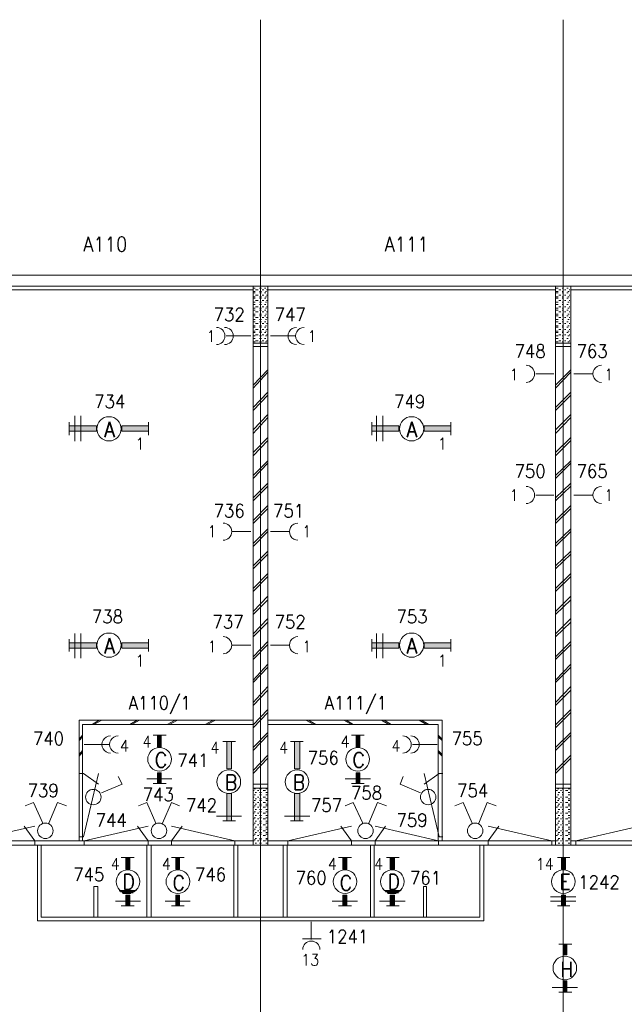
# Model space of a CAD drawing. Header units: metres. Extents: x -120 to -9, y 63 to 139.
# Tile 17 of 44: x -75 to -67, y 107 to 120. Entities that reach past the tile are written whole.
import ezdxf
from ezdxf.enums import TextEntityAlignment as Align

# ---------------------------------------------------------------- set-up
doc = ezdxf.new("R2010")
doc.units = ezdxf.units.M
doc.header["$MEASUREMENT"] = 0
doc.layers.add('Level 1', color=1, linetype='Continuous', lineweight=0)
doc.styles.add('Style-STANDARD', font='STANDARD.shx')

msp = doc.modelspace()

# ---------------------------------------------------------------- linework, layer by layer
at = {"layer": 'Level 1', "color": 11, "linetype": 'Continuous', "lineweight": 0}
for p, q in [((-71.784, 120.383), (-71.784, 93.672)), ((-67.788, 120.383), (-67.788, 93.672)), ((-113.636, 117.008), (-14.097, 117.008)), ((-113.636, 109.477), (-14.097, 109.477))]:
    msp.add_line(p, q, dxfattribs=at)
at = {"layer": 'Level 1', "color": 1, "linetype": 'Continuous', "lineweight": 0}
for p, q in [((-107.987, 117.008), (-51.554, 117.008)), ((-107.839, 116.86), (-51.698, 116.86)), ((-71.882, 116.86), (-71.882, 109.477)), ((-71.686, 116.86), (-71.686, 109.477)), ((-67.886, 116.86), (-67.886, 109.477)), ((-67.683, 116.86), (-67.683, 109.477)), ((-75.675, 116.813), (-71.882, 116.813)), ((-71.878, 116.837), (-71.854, 116.837)), ((-71.878, 116.79), (-71.854, 116.79)), ((-71.878, 116.774), (-71.854, 116.774)), ((-71.878, 116.719), (-71.854, 116.719)), ((-71.847, 116.813), (-71.815, 116.813)), ((-71.847, 116.743), (-71.815, 116.743)), ((-71.796, 116.837), (-71.768, 116.837)), ((-71.796, 116.79), (-71.768, 116.79)), ((-71.796, 116.774), (-71.768, 116.774)), ((-71.796, 116.719), (-71.768, 116.719)), ((-71.761, 116.813), (-71.737, 116.813)), ((-71.761, 116.743), (-71.737, 116.743)), ((-71.729, 116.837), (-71.714, 116.837)), ((-71.729, 116.774), (-71.714, 116.774)), ((-71.718, 116.79), (-71.706, 116.79)), ((-71.718, 116.719), (-71.706, 116.719)), ((-71.706, 116.813), (-71.694, 116.813)), ((-71.706, 116.743), (-71.694, 116.743)), ((-71.686, 116.813), (-67.886, 116.813)), ((-67.878, 116.837), (-67.854, 116.837)), ((-67.878, 116.79), (-67.854, 116.79)), ((-67.878, 116.774), (-67.854, 116.774)), ((-67.878, 116.719), (-67.854, 116.719)), ((-67.843, 116.813), (-67.815, 116.813)), ((-67.843, 116.743), (-67.815, 116.743)), ((-67.8, 116.837), (-67.78, 116.837)), ((-67.8, 116.79), (-67.78, 116.79)), ((-67.8, 116.774), (-67.78, 116.774)), ((-67.8, 116.719), (-67.78, 116.719)), ((-67.768, 116.813), (-67.749, 116.813)), ((-67.768, 116.743), (-67.749, 116.743)), ((-67.737, 116.837), (-67.718, 116.837)), ((-67.737, 116.774), (-67.718, 116.774)), ((-67.725, 116.79), (-67.706, 116.79)), ((-67.725, 116.719), (-67.706, 116.719)), ((-67.706, 116.813), (-67.698, 116.813)), ((-67.706, 116.743), (-67.698, 116.743)), ((-67.683, 116.813), (-63.893, 116.813)), ((-71.878, 116.704), (-71.854, 116.704)), ((-71.878, 116.649), (-71.854, 116.649)), ((-71.878, 116.618), (-71.854, 116.618)), ((-71.847, 116.672), (-71.815, 116.672)), ((-71.847, 116.587), (-71.815, 116.587)), ((-71.796, 116.704), (-71.768, 116.704)), ((-71.796, 116.649), (-71.768, 116.649)), ((-71.796, 116.618), (-71.768, 116.618)), ((-71.761, 116.672), (-71.737, 116.672)), ((-71.761, 116.587), (-71.737, 116.587)), ((-71.729, 116.704), (-71.714, 116.704)), ((-71.729, 116.618), (-71.714, 116.618)), ((-71.718, 116.649), (-71.706, 116.649)), ((-71.706, 116.672), (-71.694, 116.672)), ((-71.706, 116.587), (-71.694, 116.587)), ((-67.878, 116.704), (-67.854, 116.704)), ((-67.878, 116.649), (-67.854, 116.649)), ((-67.878, 116.618), (-67.854, 116.618)), ((-67.843, 116.672), (-67.815, 116.672)), ((-67.843, 116.587), (-67.815, 116.587)), ((-67.8, 116.704), (-67.78, 116.704)), ((-67.8, 116.649), (-67.78, 116.649)), ((-67.8, 116.618), (-67.78, 116.618)), ((-67.768, 116.672), (-67.749, 116.672)), ((-67.768, 116.587), (-67.749, 116.587)), ((-67.737, 116.704), (-67.718, 116.704)), ((-67.737, 116.618), (-67.718, 116.618)), ((-67.725, 116.649), (-67.706, 116.649)), ((-67.706, 116.672), (-67.698, 116.672)), ((-67.706, 116.587), (-67.698, 116.587)), ((-71.878, 116.571), (-71.854, 116.571)), ((-71.878, 116.547), (-71.854, 116.547)), ((-71.878, 116.493), (-71.854, 116.493)), ((-71.878, 116.469), (-71.854, 116.469)), ((-71.847, 116.524), (-71.815, 116.524)), ((-71.796, 116.571), (-71.768, 116.571)), ((-71.796, 116.547), (-71.768, 116.547)), ((-71.796, 116.493), (-71.768, 116.493)), ((-71.796, 116.469), (-71.768, 116.469)), ((-71.761, 116.524), (-71.737, 116.524)), ((-71.729, 116.547), (-71.714, 116.547)), ((-71.729, 116.469), (-71.714, 116.469)), ((-71.718, 116.571), (-71.706, 116.571)), ((-71.718, 116.493), (-71.706, 116.493)), ((-71.706, 116.524), (-71.694, 116.524)), ((-67.878, 116.571), (-67.854, 116.571)), ((-67.878, 116.547), (-67.854, 116.547)), ((-67.878, 116.493), (-67.854, 116.493)), ((-67.878, 116.469), (-67.854, 116.469)), ((-67.843, 116.524), (-67.815, 116.524)), ((-67.8, 116.571), (-67.78, 116.571)), ((-67.8, 116.547), (-67.78, 116.547)), ((-67.8, 116.493), (-67.78, 116.493)), ((-67.8, 116.469), (-67.78, 116.469)), ((-67.768, 116.524), (-67.749, 116.524)), ((-67.737, 116.547), (-67.718, 116.547)), ((-67.737, 116.469), (-67.718, 116.469)), ((-67.725, 116.571), (-67.706, 116.571)), ((-67.725, 116.493), (-67.706, 116.493)), ((-67.706, 116.524), (-67.698, 116.524)), ((-71.878, 116.422), (-71.854, 116.422)), ((-71.878, 116.391), (-71.854, 116.391)), ((-71.878, 116.337), (-71.854, 116.337)), ((-71.847, 116.446), (-71.815, 116.446)), ((-71.847, 116.368), (-71.815, 116.368)), ((-71.796, 116.422), (-71.768, 116.422)), ((-71.796, 116.391), (-71.768, 116.391)), ((-71.796, 116.337), (-71.768, 116.337)), ((-71.761, 116.446), (-71.737, 116.446)), ((-71.761, 116.368), (-71.737, 116.368)), ((-71.729, 116.391), (-71.714, 116.391)), ((-71.718, 116.422), (-71.706, 116.422)), ((-71.718, 116.337), (-71.706, 116.337)), ((-71.706, 116.446), (-71.694, 116.446)), ((-71.706, 116.368), (-71.694, 116.368)), ((-67.878, 116.422), (-67.854, 116.422)), ((-67.878, 116.391), (-67.854, 116.391)), ((-67.878, 116.337), (-67.854, 116.337)), ((-67.843, 116.446), (-67.815, 116.446)), ((-67.843, 116.368), (-67.815, 116.368)), ((-67.8, 116.422), (-67.78, 116.422)), ((-67.8, 116.391), (-67.78, 116.391)), ((-67.8, 116.337), (-67.78, 116.337)), ((-67.768, 116.446), (-67.749, 116.446)), ((-67.768, 116.368), (-67.749, 116.368)), ((-67.737, 116.391), (-67.718, 116.391)), ((-67.725, 116.422), (-67.706, 116.422)), ((-67.725, 116.337), (-67.706, 116.337)), ((-67.706, 116.446), (-67.698, 116.446)), ((-67.706, 116.368), (-67.698, 116.368)), ((-72.237, 116.204), (-71.913, 116.204)), ((-71.878, 116.321), (-71.854, 116.321)), ((-71.878, 116.266), (-71.854, 116.266)), ((-71.878, 116.251), (-71.854, 116.251)), ((-71.878, 116.204), (-71.854, 116.204)), ((-71.847, 116.29), (-71.815, 116.29)), ((-71.847, 116.219), (-71.815, 116.219)), ((-71.796, 116.321), (-71.768, 116.321)), ((-71.796, 116.266), (-71.768, 116.266)), ((-71.796, 116.251), (-71.768, 116.251)), ((-71.796, 116.204), (-71.768, 116.204)), ((-71.761, 116.29), (-71.737, 116.29)), ((-71.761, 116.219), (-71.737, 116.219)), ((-71.729, 116.321), (-71.714, 116.321)), ((-71.729, 116.251), (-71.714, 116.251)), ((-71.718, 116.266), (-71.706, 116.266)), ((-71.718, 116.204), (-71.706, 116.204)), ((-71.706, 116.29), (-71.694, 116.29)), ((-71.706, 116.219), (-71.694, 116.219)), ((-71.327, 116.204), (-71.651, 116.204)), ((-67.878, 116.321), (-67.854, 116.321)), ((-67.878, 116.266), (-67.854, 116.266)), ((-67.878, 116.251), (-67.854, 116.251)), ((-67.878, 116.204), (-67.854, 116.204)), ((-67.843, 116.29), (-67.815, 116.29)), ((-67.843, 116.219), (-67.815, 116.219)), ((-67.8, 116.321), (-67.78, 116.321)), ((-67.8, 116.266), (-67.78, 116.266)), ((-67.8, 116.251), (-67.78, 116.251)), ((-67.8, 116.204), (-67.78, 116.204)), ((-67.768, 116.29), (-67.749, 116.29)), ((-67.768, 116.219), (-67.749, 116.219)), ((-67.737, 116.321), (-67.718, 116.321)), ((-67.737, 116.251), (-67.718, 116.251)), ((-67.725, 116.266), (-67.706, 116.266)), ((-67.725, 116.204), (-67.706, 116.204)), ((-67.706, 116.29), (-67.698, 116.29)), ((-67.706, 116.219), (-67.698, 116.219)), ((-71.882, 116.11), (-71.686, 116.11)), ((-71.878, 116.172), (-71.854, 116.172)), ((-71.878, 116.126), (-71.854, 116.126)), ((-71.847, 116.141), (-71.815, 116.141)), ((-71.796, 116.172), (-71.768, 116.172)), ((-71.796, 116.126), (-71.768, 116.126)), ((-71.761, 116.141), (-71.737, 116.141)), ((-71.729, 116.172), (-71.714, 116.172)), ((-71.718, 116.126), (-71.706, 116.126)), ((-71.706, 116.141), (-71.694, 116.141)), ((-67.886, 116.11), (-67.683, 116.11)), ((-67.878, 116.172), (-67.854, 116.172)), ((-67.878, 116.126), (-67.854, 116.126)), ((-67.843, 116.141), (-67.815, 116.141)), ((-67.8, 116.172), (-67.78, 116.172)), ((-67.8, 116.126), (-67.78, 116.126)), ((-67.768, 116.141), (-67.749, 116.141)), ((-67.737, 116.172), (-67.718, 116.172)), ((-67.725, 116.126), (-67.706, 116.126)), ((-67.706, 116.141), (-67.698, 116.141)), ((-71.882, 116.063), (-71.686, 116.063)), ((-67.886, 116.063), (-67.683, 116.063)), ((-71.686, 115.758), (-71.882, 115.555)), ((-71.686, 115.727), (-71.882, 115.516)), ((-67.909, 115.704), (-68.147, 115.704)), ((-67.683, 115.758), (-67.886, 115.555)), ((-67.683, 115.727), (-67.886, 115.516)), ((-67.647, 115.704), (-67.401, 115.704)), ((-71.686, 115.462), (-71.882, 115.258)), ((-71.686, 115.422), (-71.882, 115.219)), ((-67.683, 115.462), (-67.886, 115.258)), ((-67.683, 115.422), (-67.886, 115.219)), ((-71.686, 115.165), (-71.882, 114.962)), ((-67.683, 115.165), (-67.886, 114.962)), ((-74.308, 114.891), (-74.308, 115.063)), ((-74.237, 115.149), (-74.237, 114.813)), ((-74.155, 115.149), (-74.155, 114.813)), ((-73.261, 114.891), (-73.261, 115.063)), ((-71.686, 115.126), (-71.882, 114.915)), ((-70.315, 114.891), (-70.315, 115.063)), ((-70.253, 115.149), (-70.253, 114.813)), ((-70.167, 115.149), (-70.167, 114.813)), ((-69.268, 114.891), (-69.268, 115.063)), ((-67.683, 115.126), (-67.886, 114.915)), ((-71.686, 114.86), (-71.882, 114.665)), ((-71.686, 114.821), (-71.882, 114.618)), ((-67.683, 114.86), (-67.886, 114.665)), ((-67.683, 114.821), (-67.886, 114.618)), ((-71.686, 114.555), (-71.882, 114.36)), ((-71.686, 114.524), (-71.882, 114.321)), ((-67.683, 114.555), (-67.886, 114.36)), ((-67.683, 114.524), (-67.886, 114.321)), ((-71.686, 114.258), (-71.882, 114.063)), ((-67.683, 114.258), (-67.886, 114.063)), ((-71.686, 114.219), (-71.882, 114.024)), ((-67.683, 114.219), (-67.886, 114.024)), ((-67.909, 114.102), (-68.147, 114.102)), ((-67.647, 114.102), (-67.401, 114.102)), ((-71.686, 113.962), (-71.882, 113.766)), ((-71.686, 113.922), (-71.882, 113.727)), ((-67.683, 113.962), (-67.886, 113.766)), ((-67.683, 113.922), (-67.886, 113.727)), ((-71.909, 113.618), (-72.159, 113.618)), ((-71.686, 113.657), (-71.882, 113.462)), ((-71.686, 113.618), (-71.882, 113.422)), ((-71.651, 113.618), (-71.405, 113.618)), ((-67.683, 113.657), (-67.886, 113.462)), ((-67.683, 113.618), (-67.886, 113.422)), ((-71.686, 113.36), (-71.882, 113.165)), ((-67.683, 113.36), (-67.886, 113.165)), ((-71.686, 113.321), (-71.882, 113.126)), ((-67.683, 113.321), (-67.886, 113.126)), ((-71.686, 113.063), (-71.882, 112.868)), ((-71.686, 113.024), (-71.882, 112.829)), ((-67.683, 113.063), (-67.886, 112.868)), ((-67.683, 113.024), (-67.886, 112.829)), ((-71.686, 112.766), (-71.882, 112.563)), ((-71.686, 112.719), (-71.882, 112.524)), ((-67.683, 112.766), (-67.886, 112.563)), ((-67.683, 112.719), (-67.886, 112.524)), ((-71.686, 112.469), (-71.882, 112.266)), ((-71.686, 112.422), (-71.882, 112.227)), ((-67.683, 112.469), (-67.886, 112.266)), ((-67.683, 112.422), (-67.886, 112.227)), ((-74.308, 112.032), (-74.308, 112.196)), ((-74.237, 112.274), (-74.237, 111.946)), ((-74.155, 112.274), (-74.155, 111.946)), ((-73.261, 112.032), (-73.261, 112.196)), ((-71.686, 112.165), (-71.882, 111.962)), ((-70.315, 112.032), (-70.315, 112.196)), ((-70.253, 112.274), (-70.253, 111.946)), ((-70.167, 112.274), (-70.167, 111.946)), ((-69.268, 112.032), (-69.268, 112.196)), ((-67.683, 112.165), (-67.886, 111.962)), ((-71.909, 112.118), (-72.159, 112.118)), ((-71.686, 112.126), (-71.882, 111.93)), ((-71.651, 112.118), (-71.405, 112.118)), ((-67.683, 112.126), (-67.886, 111.93)), ((-71.686, 111.868), (-71.882, 111.657)), ((-71.686, 111.829), (-71.882, 111.626)), ((-67.683, 111.868), (-67.886, 111.657)), ((-67.683, 111.829), (-67.886, 111.626)), ((-71.686, 111.571), (-71.882, 111.36)), ((-71.686, 111.524), (-71.882, 111.321)), ((-67.683, 111.571), (-67.886, 111.36)), ((-67.683, 111.524), (-67.886, 111.321)), ((-71.686, 111.266), (-71.882, 111.063)), ((-67.683, 111.266), (-67.886, 111.063)), ((-74.179, 111.126), (-74.179, 109.532)), ((-71.882, 111.126), (-74.179, 111.126)), ((-73.913, 111.126), (-74.007, 111.071)), ((-73.878, 111.126), (-73.983, 111.071)), ((-73.413, 111.126), (-73.507, 111.071)), ((-73.382, 111.126), (-73.483, 111.071)), ((-72.909, 111.126), (-73.014, 111.071)), ((-72.878, 111.126), (-72.983, 111.071)), ((-72.409, 111.126), (-72.514, 111.071)), ((-72.378, 111.126), (-72.487, 111.071)), ((-71.686, 111.227), (-71.882, 111.024)), ((-71.686, 111.126), (-69.386, 111.126)), ((-71.183, 111.126), (-71.081, 111.071)), ((-71.151, 111.126), (-71.054, 111.071)), ((-70.683, 111.126), (-70.581, 111.071)), ((-70.651, 111.126), (-70.558, 111.071)), ((-70.186, 111.126), (-70.089, 111.071)), ((-70.151, 111.126), (-70.058, 111.071)), ((-69.686, 111.126), (-69.589, 111.071)), ((-69.655, 111.126), (-69.558, 111.071)), ((-69.386, 111.126), (-69.386, 109.532)), ((-67.683, 111.227), (-67.886, 111.024)), ((-71.882, 111.071), (-74.136, 111.071)), ((-74.136, 111.071), (-74.136, 109.532)), ((-71.686, 111.071), (-69.436, 111.071)), ((-69.436, 111.071), (-69.436, 109.532)), ((-74.136, 110.93), (-74.179, 110.876)), ((-74.136, 110.907), (-74.179, 110.86)), ((-73.202, 110.93), (-73.03, 110.93)), ((-71.686, 110.962), (-71.882, 110.766)), ((-71.686, 110.93), (-71.882, 110.727)), ((-70.581, 110.93), (-70.413, 110.93)), ((-69.436, 110.93), (-69.386, 110.876)), ((-69.436, 110.907), (-69.386, 110.86)), ((-67.683, 110.962), (-67.886, 110.766)), ((-67.683, 110.93), (-67.886, 110.727)), ((-73.784, 110.805), (-74.112, 110.805)), ((-72.112, 110.844), (-72.28, 110.844)), ((-71.218, 110.844), (-71.386, 110.844)), ((-69.776, 110.805), (-69.452, 110.805)), ((-74.136, 110.727), (-74.179, 110.672)), ((-74.136, 110.704), (-74.179, 110.649)), ((-71.686, 110.665), (-71.882, 110.462)), ((-71.686, 110.626), (-71.882, 110.422)), ((-69.436, 110.727), (-69.386, 110.672)), ((-69.436, 110.704), (-69.386, 110.649)), ((-67.683, 110.665), (-67.886, 110.462)), ((-67.683, 110.626), (-67.886, 110.422)), ((-74.167, 110.422), (-74.12, 110.422)), ((-74.12, 109.587), (-73.921, 110.422)), ((-74.12, 110.422), (-73.921, 110.282)), ((-73.612, 110.282), (-73.663, 110.383)), ((-73.284, 110.352), (-72.952, 110.352)), ((-70.667, 110.352), (-70.331, 110.352)), ((-69.94, 110.282), (-69.897, 110.383)), ((-69.425, 109.587), (-69.62, 110.422)), ((-69.425, 110.422), (-69.62, 110.282)), ((-69.374, 110.422), (-69.425, 110.422)), ((-73.882, 110.165), (-73.612, 110.282)), ((-73.202, 110.29), (-73.03, 110.29)), ((-71.686, 110.282), (-71.882, 110.282)), ((-71.686, 110.227), (-71.882, 110.227)), ((-71.847, 110.219), (-71.866, 110.219)), ((-71.768, 110.219), (-71.796, 110.219)), ((-71.694, 110.219), (-71.714, 110.219)), ((-70.581, 110.29), (-70.413, 110.29)), ((-69.671, 110.165), (-69.94, 110.282)), ((-67.683, 110.282), (-67.886, 110.282)), ((-67.683, 110.227), (-67.886, 110.227)), ((-67.843, 110.219), (-67.862, 110.219)), ((-67.78, 110.219), (-67.8, 110.219)), ((-67.698, 110.219), (-67.718, 110.219)), ((-71.866, 110.196), (-71.878, 110.196)), ((-71.866, 110.11), (-71.878, 110.11)), ((-71.847, 110.141), (-71.866, 110.141)), ((-71.835, 110.172), (-71.854, 110.172)), ((-71.835, 110.087), (-71.854, 110.087)), ((-71.804, 110.196), (-71.823, 110.196)), ((-71.804, 110.11), (-71.823, 110.11)), ((-71.768, 110.172), (-71.796, 110.172)), ((-71.768, 110.141), (-71.796, 110.141)), ((-71.768, 110.087), (-71.796, 110.087)), ((-71.718, 110.196), (-71.749, 110.196)), ((-71.718, 110.11), (-71.749, 110.11)), ((-71.694, 110.172), (-71.714, 110.172)), ((-71.694, 110.141), (-71.714, 110.141)), ((-71.694, 110.087), (-71.714, 110.087)), ((-67.862, 110.196), (-67.878, 110.196)), ((-67.862, 110.11), (-67.878, 110.11)), ((-67.843, 110.141), (-67.862, 110.141)), ((-67.831, 110.172), (-67.854, 110.172)), ((-67.831, 110.087), (-67.854, 110.087)), ((-67.808, 110.196), (-67.823, 110.196)), ((-67.808, 110.11), (-67.823, 110.11)), ((-67.78, 110.172), (-67.8, 110.172)), ((-67.78, 110.141), (-67.8, 110.141)), ((-67.78, 110.087), (-67.8, 110.087)), ((-67.725, 110.196), (-67.757, 110.196)), ((-67.725, 110.11), (-67.757, 110.11)), ((-67.698, 110.172), (-67.718, 110.172)), ((-67.698, 110.141), (-67.718, 110.141)), ((-67.698, 110.087), (-67.718, 110.087)), ((-74.78, 110.04), (-74.889, 109.993)), ((-74.659, 109.766), (-74.78, 110.04)), ((-74.577, 109.766), (-74.464, 110.04)), ((-74.464, 110.04), (-74.347, 109.993)), ((-73.284, 110.04), (-73.393, 109.993)), ((-73.167, 109.766), (-73.284, 110.04)), ((-73.077, 109.766), (-72.96, 110.04)), ((-72.96, 110.04), (-72.854, 109.993)), ((-71.866, 110.04), (-71.878, 110.04)), ((-71.866, 109.977), (-71.878, 109.977)), ((-71.847, 110.063), (-71.866, 110.063)), ((-71.847, 109.993), (-71.866, 109.993)), ((-71.835, 110.016), (-71.854, 110.016)), ((-71.804, 110.04), (-71.823, 110.04)), ((-71.804, 109.977), (-71.823, 109.977)), ((-71.768, 110.063), (-71.796, 110.063)), ((-71.768, 110.016), (-71.796, 110.016)), ((-71.768, 109.993), (-71.796, 109.993)), ((-71.718, 110.04), (-71.749, 110.04)), ((-71.718, 109.977), (-71.749, 109.977)), ((-71.694, 110.063), (-71.714, 110.063)), ((-71.694, 110.016), (-71.714, 110.016)), ((-71.694, 109.993), (-71.714, 109.993)), ((-70.558, 110.04), (-70.663, 109.993)), ((-70.433, 109.766), (-70.558, 110.04)), ((-70.354, 109.766), (-70.237, 110.04)), ((-70.237, 110.04), (-70.12, 109.993)), ((-69.108, 110.04), (-69.218, 109.993)), ((-68.987, 109.766), (-69.108, 110.04)), ((-68.901, 109.766), (-68.788, 110.04)), ((-68.788, 110.04), (-68.671, 109.993)), ((-67.862, 110.04), (-67.878, 110.04)), ((-67.862, 109.977), (-67.878, 109.977)), ((-67.843, 110.063), (-67.862, 110.063)), ((-67.843, 109.993), (-67.862, 109.993)), ((-67.831, 110.016), (-67.854, 110.016)), ((-67.808, 110.04), (-67.823, 110.04)), ((-67.808, 109.977), (-67.823, 109.977)), ((-67.78, 110.063), (-67.8, 110.063)), ((-67.78, 110.016), (-67.8, 110.016)), ((-67.78, 109.993), (-67.8, 109.993)), ((-67.725, 110.04), (-67.757, 110.04)), ((-67.725, 109.977), (-67.757, 109.977)), ((-67.698, 110.063), (-67.718, 110.063)), ((-67.698, 110.016), (-67.718, 110.016)), ((-67.698, 109.993), (-67.718, 109.993)), ((-72.366, 109.86), (-72.034, 109.86)), ((-71.866, 109.899), (-71.878, 109.899)), ((-71.866, 109.821), (-71.878, 109.821)), ((-71.847, 109.915), (-71.866, 109.915)), ((-71.847, 109.837), (-71.866, 109.837)), ((-71.835, 109.946), (-71.854, 109.946)), ((-71.835, 109.868), (-71.854, 109.868)), ((-71.804, 109.899), (-71.823, 109.899)), ((-71.804, 109.821), (-71.823, 109.821)), ((-71.768, 109.946), (-71.796, 109.946)), ((-71.768, 109.915), (-71.796, 109.915)), ((-71.768, 109.868), (-71.796, 109.868)), ((-71.768, 109.837), (-71.796, 109.837)), ((-71.718, 109.899), (-71.749, 109.899)), ((-71.718, 109.821), (-71.749, 109.821)), ((-71.694, 109.946), (-71.714, 109.946)), ((-71.694, 109.915), (-71.714, 109.915)), ((-71.694, 109.868), (-71.714, 109.868)), ((-71.694, 109.837), (-71.714, 109.837)), ((-71.468, 109.86), (-71.132, 109.86)), ((-67.862, 109.899), (-67.878, 109.899)), ((-67.862, 109.821), (-67.878, 109.821)), ((-67.843, 109.915), (-67.862, 109.915)), ((-67.843, 109.837), (-67.862, 109.837)), ((-67.831, 109.946), (-67.854, 109.946)), ((-67.831, 109.868), (-67.854, 109.868)), ((-67.808, 109.899), (-67.823, 109.899)), ((-67.808, 109.821), (-67.823, 109.821)), ((-67.78, 109.946), (-67.8, 109.946)), ((-67.78, 109.915), (-67.8, 109.915)), ((-67.78, 109.868), (-67.8, 109.868)), ((-67.78, 109.837), (-67.8, 109.837)), ((-67.725, 109.899), (-67.757, 109.899)), ((-67.725, 109.821), (-67.757, 109.821)), ((-67.698, 109.946), (-67.718, 109.946)), ((-67.698, 109.915), (-67.718, 109.915)), ((-67.698, 109.868), (-67.718, 109.868)), ((-67.698, 109.837), (-67.718, 109.837)), ((-75.608, 109.532), (-74.764, 109.727)), ((-74.764, 109.532), (-74.905, 109.727)), ((-74.112, 109.532), (-73.268, 109.727)), ((-73.268, 109.532), (-73.409, 109.727)), ((-72.12, 109.532), (-72.96, 109.727)), ((-72.96, 109.532), (-72.819, 109.727)), ((-72.112, 109.797), (-72.28, 109.797)), ((-71.866, 109.743), (-71.878, 109.743)), ((-71.847, 109.766), (-71.866, 109.766)), ((-71.835, 109.79), (-71.854, 109.79)), ((-71.835, 109.712), (-71.854, 109.712)), ((-71.804, 109.743), (-71.823, 109.743)), ((-71.768, 109.79), (-71.796, 109.79)), ((-71.768, 109.766), (-71.796, 109.766)), ((-71.768, 109.712), (-71.796, 109.712)), ((-71.718, 109.743), (-71.749, 109.743)), ((-71.694, 109.79), (-71.714, 109.79)), ((-71.694, 109.766), (-71.714, 109.766)), ((-71.694, 109.712), (-71.714, 109.712)), ((-71.421, 109.532), (-70.581, 109.727)), ((-71.218, 109.797), (-71.386, 109.797)), ((-70.581, 109.532), (-70.722, 109.727)), ((-69.433, 109.532), (-70.268, 109.727)), ((-70.268, 109.532), (-70.132, 109.727)), ((-67.936, 109.532), (-68.776, 109.727)), ((-68.776, 109.532), (-68.636, 109.727)), ((-67.862, 109.743), (-67.878, 109.743)), ((-67.843, 109.766), (-67.862, 109.766)), ((-67.831, 109.79), (-67.854, 109.79)), ((-67.831, 109.712), (-67.854, 109.712)), ((-67.808, 109.743), (-67.823, 109.743)), ((-67.78, 109.79), (-67.8, 109.79)), ((-67.78, 109.766), (-67.8, 109.766)), ((-67.78, 109.712), (-67.8, 109.712)), ((-67.725, 109.743), (-67.757, 109.743)), ((-67.698, 109.79), (-67.718, 109.79)), ((-67.698, 109.766), (-67.718, 109.766)), ((-67.698, 109.712), (-67.718, 109.712)), ((-67.62, 109.532), (-66.78, 109.727)), ((-74.167, 109.587), (-74.12, 109.587)), ((-71.866, 109.665), (-71.878, 109.665)), ((-71.866, 109.602), (-71.878, 109.602)), ((-71.847, 109.688), (-71.866, 109.688)), ((-71.847, 109.618), (-71.866, 109.618)), ((-71.835, 109.641), (-71.854, 109.641)), ((-71.835, 109.563), (-71.854, 109.563)), ((-71.804, 109.665), (-71.823, 109.665)), ((-71.804, 109.602), (-71.823, 109.602)), ((-71.768, 109.688), (-71.796, 109.688)), ((-71.768, 109.641), (-71.796, 109.641)), ((-71.768, 109.618), (-71.796, 109.618)), ((-71.768, 109.563), (-71.796, 109.563)), ((-71.718, 109.665), (-71.749, 109.665)), ((-71.718, 109.602), (-71.749, 109.602)), ((-71.694, 109.688), (-71.714, 109.688)), ((-71.694, 109.641), (-71.714, 109.641)), ((-71.694, 109.618), (-71.714, 109.618)), ((-71.694, 109.563), (-71.714, 109.563)), ((-69.374, 109.587), (-69.425, 109.587)), ((-67.862, 109.665), (-67.878, 109.665)), ((-67.862, 109.602), (-67.878, 109.602)), ((-67.843, 109.688), (-67.862, 109.688)), ((-67.843, 109.618), (-67.862, 109.618)), ((-67.831, 109.641), (-67.854, 109.641)), ((-67.831, 109.563), (-67.854, 109.563)), ((-67.808, 109.665), (-67.823, 109.665)), ((-67.808, 109.602), (-67.823, 109.602)), ((-67.78, 109.688), (-67.8, 109.688)), ((-67.78, 109.641), (-67.8, 109.641)), ((-67.78, 109.618), (-67.8, 109.618)), ((-67.78, 109.563), (-67.8, 109.563)), ((-67.725, 109.665), (-67.757, 109.665)), ((-67.725, 109.602), (-67.757, 109.602)), ((-67.698, 109.688), (-67.718, 109.688)), ((-67.698, 109.641), (-67.718, 109.641)), ((-67.698, 109.618), (-67.718, 109.618)), ((-67.698, 109.563), (-67.718, 109.563)), ((-111.839, 109.477), (-23.928, 109.477)), ((-75.675, 109.532), (-71.882, 109.532)), ((-74.764, 109.485), (-74.764, 109.532)), ((-74.729, 109.477), (-74.729, 108.477)), ((-74.679, 109.477), (-74.679, 108.524)), ((-74.112, 109.485), (-74.112, 109.532)), ((-73.284, 109.477), (-73.284, 108.524)), ((-73.268, 109.485), (-73.268, 109.532)), ((-73.229, 109.477), (-73.229, 108.524)), ((-72.96, 109.485), (-72.96, 109.532)), ((-72.136, 109.477), (-72.136, 108.524)), ((-72.12, 109.485), (-72.12, 109.532)), ((-72.081, 109.477), (-72.081, 108.524)), ((-71.866, 109.532), (-71.878, 109.532)), ((-71.847, 109.547), (-71.866, 109.547)), ((-71.835, 109.501), (-71.854, 109.501)), ((-71.804, 109.532), (-71.823, 109.532)), ((-71.768, 109.547), (-71.796, 109.547)), ((-71.768, 109.501), (-71.796, 109.501)), ((-71.718, 109.532), (-71.749, 109.532)), ((-71.694, 109.547), (-71.714, 109.547)), ((-71.694, 109.501), (-71.714, 109.501)), ((-71.686, 109.532), (-67.886, 109.532)), ((-71.483, 109.477), (-71.483, 108.524)), ((-71.433, 109.477), (-71.433, 108.524)), ((-71.421, 109.485), (-71.421, 109.532)), ((-70.581, 109.485), (-70.581, 109.532)), ((-70.331, 109.477), (-70.331, 108.524)), ((-70.28, 109.477), (-70.28, 108.524)), ((-70.268, 109.485), (-70.268, 109.532)), ((-69.433, 109.485), (-69.433, 109.532)), ((-68.886, 109.477), (-68.886, 108.524)), ((-68.835, 109.477), (-68.835, 108.477)), ((-68.776, 109.485), (-68.776, 109.532)), ((-67.936, 109.485), (-67.936, 109.532)), ((-67.862, 109.532), (-67.878, 109.532)), ((-67.843, 109.547), (-67.862, 109.547)), ((-67.831, 109.501), (-67.854, 109.501)), ((-67.808, 109.532), (-67.823, 109.532)), ((-67.78, 109.547), (-67.8, 109.547)), ((-67.78, 109.501), (-67.8, 109.501)), ((-67.725, 109.532), (-67.757, 109.532)), ((-67.698, 109.547), (-67.718, 109.547)), ((-67.698, 109.501), (-67.718, 109.501)), ((-67.683, 109.532), (-63.893, 109.532)), ((-67.62, 109.485), (-67.62, 109.532)), ((-73.624, 109.313), (-73.452, 109.313)), ((-72.96, 109.313), (-72.792, 109.313)), ((-70.753, 109.313), (-70.581, 109.313)), ((-70.12, 109.313), (-69.952, 109.313)), ((-67.862, 109.313), (-67.698, 109.313)), ((-73.983, 108.524), (-73.983, 108.93)), ((-73.983, 108.93), (-73.933, 108.93)), ((-73.933, 108.93), (-73.933, 108.524)), ((-69.589, 108.93), (-69.632, 108.93)), ((-69.632, 108.93), (-69.632, 108.524)), ((-69.589, 108.524), (-69.589, 108.93)), ((-73.651, 108.876), (-73.421, 108.876)), ((-73.643, 108.868), (-73.444, 108.868)), ((-73.632, 108.86), (-73.452, 108.86)), ((-73.612, 108.844), (-73.464, 108.844)), ((-73.6, 108.837), (-73.495, 108.837)), ((-70.151, 108.876), (-69.925, 108.876)), ((-70.139, 108.868), (-69.94, 108.868)), ((-70.132, 108.86), (-69.952, 108.86)), ((-70.112, 108.844), (-69.96, 108.844)), ((-70.1, 108.837), (-69.991, 108.837)), ((-67.952, 108.79), (-67.62, 108.79)), ((-73.698, 108.735), (-73.366, 108.735)), ((-73.624, 108.672), (-73.452, 108.672)), ((-73.042, 108.735), (-72.71, 108.735)), ((-72.96, 108.672), (-72.792, 108.672)), ((-70.835, 108.735), (-70.503, 108.735)), ((-70.753, 108.672), (-70.581, 108.672)), ((-70.21, 108.735), (-69.874, 108.735)), ((-70.12, 108.672), (-69.952, 108.672)), ((-67.952, 108.735), (-67.62, 108.735)), ((-67.862, 108.672), (-67.698, 108.672)), ((-74.679, 108.524), (-68.886, 108.524)), ((-74.729, 108.477), (-68.835, 108.477)), ((-71.112, 108.462), (-71.112, 108.227)), ((-70.983, 108.235), (-71.229, 108.235)), ((-67.843, 108.165), (-67.671, 108.165)), ((-67.933, 107.594), (-67.597, 107.594)), ((-67.843, 107.532), (-67.671, 107.532))]:
    msp.add_line(p, q, dxfattribs=at)
for centre, radius in [((-73.784, 114.977), 0.16), ((-69.788, 114.977), 0.16), ((-73.784, 112.118), 0.16), ((-69.788, 112.118), 0.16), ((-73.116, 110.61), 0.156), ((-70.499, 110.61), 0.156), ((-72.202, 110.313), 0.156), ((-71.3, 110.313), 0.156), ((-73.991, 110.11), 0.102), ((-69.569, 110.11), 0.102), ((-74.624, 109.665), 0.102), ((-73.124, 109.665), 0.102), ((-70.397, 109.665), 0.102), ((-68.948, 109.665), 0.102), ((-73.534, 108.993), 0.156), ((-72.874, 108.993), 0.156), ((-70.667, 108.993), 0.156), ((-70.042, 108.993), 0.156), ((-67.784, 108.993), 0.156), ((-67.764, 107.852), 0.156)]:
    msp.add_circle(centre, radius, dxfattribs=at)
for centre, start, end in [((-72.366, 116.204), 270.0001, 90), ((-72.257, 116.204), 270.0001, 90), ((-71.307, 116.204), 90, 270.0002), ((-71.206, 116.204), 90, 270.0002), ((-68.276, 115.704), 270.0001, 90), ((-67.28, 115.704), 90, 270.0001), ((-68.276, 114.102), 270.0001, 90), ((-67.28, 114.102), 90, 270.0001), ((-72.276, 113.618), 270.0001, 90), ((-71.288, 113.618), 90, 270.0001), ((-72.276, 112.118), 270.0001, 90), ((-71.288, 112.118), 90, 270.0001), ((-73.764, 110.805), 90, 270.0002), ((-73.663, 110.805), 90, 270.0002), ((-69.905, 110.805), 270.0001, 90), ((-69.8, 110.805), 270.0001, 90), ((-71.112, 108.094), 0, 180)]:
    msp.add_arc(centre, 0.113, start, end, dxfattribs=at)
at = {"layer": 'Level 1', "color": 1, "linetype": 'Continuous', "lineweight": 0, "extrusion": (0, 0, -1)}
for points in [[(73.948, 115.016), (74.308, 115.016), (73.948, 114.946), (74.308, 114.946)], [(69.956, 115.016), (70.315, 115.016), (69.956, 114.946), (70.315, 114.946)], [(73.948, 112.149), (74.308, 112.149), (73.948, 112.079), (74.308, 112.079)], [(69.956, 112.149), (70.315, 112.149), (69.956, 112.079), (70.315, 112.079)], [(72.229, 110.157), (72.229, 109.797), (72.167, 110.157), (72.167, 109.797)], [(71.335, 110.157), (71.335, 109.797), (71.264, 110.157), (71.264, 109.797)]]:
    msp.add_solid(points, dxfattribs=at)
at = {"layer": 'Level 1', "color": 1, "linetype": 'Continuous', "lineweight": 0}
for points in [[(-73.616, 114.946), (-73.261, 114.946), (-73.616, 115.016), (-73.261, 115.016)], [(-69.624, 114.946), (-69.268, 114.946), (-69.624, 115.016), (-69.268, 115.016)], [(-73.616, 112.079), (-73.261, 112.079), (-73.616, 112.149), (-73.261, 112.149)], [(-69.624, 112.079), (-69.268, 112.079), (-69.624, 112.149), (-69.268, 112.149)], [(-73.093, 110.774), (-73.143, 110.774), (-73.093, 110.93), (-73.143, 110.93)], [(-70.472, 110.774), (-70.522, 110.774), (-70.472, 110.93), (-70.522, 110.93)], [(-72.167, 110.485), (-72.167, 110.844), (-72.229, 110.485), (-72.229, 110.844)], [(-71.264, 110.485), (-71.264, 110.844), (-71.335, 110.485), (-71.335, 110.844)], [(-73.093, 110.29), (-73.143, 110.29), (-73.093, 110.43), (-73.143, 110.43)], [(-70.472, 110.29), (-70.522, 110.29), (-70.472, 110.43), (-70.522, 110.43)], [(-73.507, 109.157), (-73.561, 109.157), (-73.507, 109.313), (-73.561, 109.313)], [(-72.854, 109.157), (-72.901, 109.157), (-72.854, 109.313), (-72.901, 109.313)], [(-70.643, 109.157), (-70.694, 109.157), (-70.643, 109.313), (-70.694, 109.313)], [(-70.014, 109.157), (-70.069, 109.157), (-70.014, 109.313), (-70.069, 109.313)], [(-67.757, 109.157), (-67.808, 109.157), (-67.757, 109.313), (-67.808, 109.313)], [(-73.507, 108.672), (-73.561, 108.672), (-73.507, 108.813), (-73.561, 108.813)], [(-72.854, 108.672), (-72.901, 108.672), (-72.854, 108.813), (-72.901, 108.813)], [(-70.643, 108.672), (-70.694, 108.672), (-70.643, 108.813), (-70.694, 108.813)], [(-70.014, 108.672), (-70.069, 108.672), (-70.014, 108.813), (-70.069, 108.813)], [(-67.757, 108.672), (-67.808, 108.672), (-67.757, 108.813), (-67.808, 108.813)], [(-67.737, 108.024), (-67.788, 108.024), (-67.737, 108.165), (-67.788, 108.165)], [(-67.737, 107.532), (-67.788, 107.532), (-67.737, 107.68), (-67.788, 107.68)]]:
    msp.add_solid(points, dxfattribs=at)
for points in [[(-73.948, 115.016), (-74.308, 115.016), (-74.308, 114.946), (-73.948, 114.946)], [(-73.616, 114.946), (-73.261, 114.946), (-73.261, 115.016), (-73.616, 115.016)], [(-69.956, 115.016), (-70.315, 115.016), (-70.315, 114.946), (-69.956, 114.946)], [(-69.624, 114.946), (-69.268, 114.946), (-69.268, 115.016), (-69.624, 115.016)], [(-73.948, 112.149), (-74.308, 112.149), (-74.308, 112.079), (-73.948, 112.079)], [(-73.616, 112.079), (-73.261, 112.079), (-73.261, 112.149), (-73.616, 112.149)], [(-69.956, 112.149), (-70.315, 112.149), (-70.315, 112.079), (-69.956, 112.079)], [(-69.624, 112.079), (-69.268, 112.079), (-69.268, 112.149), (-69.624, 112.149)], [(-73.093, 110.774), (-73.143, 110.774), (-73.143, 110.93), (-73.093, 110.93)], [(-70.472, 110.774), (-70.522, 110.774), (-70.522, 110.93), (-70.472, 110.93)], [(-72.167, 110.485), (-72.167, 110.844), (-72.229, 110.844), (-72.229, 110.485)], [(-71.264, 110.485), (-71.264, 110.844), (-71.335, 110.844), (-71.335, 110.485)], [(-73.093, 110.29), (-73.143, 110.29), (-73.143, 110.43), (-73.093, 110.43)], [(-70.472, 110.29), (-70.522, 110.29), (-70.522, 110.43), (-70.472, 110.43)], [(-72.229, 110.157), (-72.229, 109.797), (-72.167, 109.797), (-72.167, 110.157)], [(-71.335, 110.157), (-71.335, 109.797), (-71.264, 109.797), (-71.264, 110.157)], [(-73.507, 109.157), (-73.561, 109.157), (-73.561, 109.313), (-73.507, 109.313)], [(-72.854, 109.157), (-72.901, 109.157), (-72.901, 109.313), (-72.854, 109.313)], [(-70.643, 109.157), (-70.694, 109.157), (-70.694, 109.313), (-70.643, 109.313)], [(-70.014, 109.157), (-70.069, 109.157), (-70.069, 109.313), (-70.014, 109.313)], [(-67.757, 109.157), (-67.808, 109.157), (-67.808, 109.313), (-67.757, 109.313)], [(-73.507, 108.672), (-73.561, 108.672), (-73.561, 108.813), (-73.507, 108.813)], [(-72.854, 108.672), (-72.901, 108.672), (-72.901, 108.813), (-72.854, 108.813)], [(-70.643, 108.672), (-70.694, 108.672), (-70.694, 108.813), (-70.643, 108.813)], [(-70.014, 108.672), (-70.069, 108.672), (-70.069, 108.813), (-70.014, 108.813)], [(-67.757, 108.672), (-67.808, 108.672), (-67.808, 108.813), (-67.757, 108.813)], [(-67.737, 108.024), (-67.788, 108.024), (-67.788, 108.165), (-67.737, 108.165)], [(-67.737, 107.532), (-67.788, 107.532), (-67.788, 107.68), (-67.737, 107.68)]]:
    msp.add_3dface(points, dxfattribs=at)

# ---------------------------------------------------------------- texts
at = {"layer": 'Level 1', "color": 1, "linetype": 'Continuous', "lineweight": 0, "style": 'Style-STANDARD'}
for s, height, p in [('A110', 0.1914, (-73.833, 117.321)), ('A111', 0.1914, (-69.854, 117.321)), ('732', 0.1757, (-72.196, 116.399)), ('747', 0.1757, (-71.391, 116.399)), ('1', 0.152, (-72.436, 116.126)), ('1', 0.152, (-71.104, 116.126)), ('748', 0.1757, (-68.223, 115.915)), ('763', 0.1757, (-67.404, 115.915)), ('1', 0.152, (-68.436, 115.618)), ('1', 0.152, (-67.183, 115.618)), ('734', 0.1757, (-73.774, 115.251)), ('749', 0.1757, (-69.813, 115.251)), ('1', 0.152, (-73.374, 114.704)), ('1', 0.152, (-69.382, 114.704)), ('750', 0.1757, (-68.223, 114.329)), ('765', 0.1757, (-67.404, 114.329)), ('1', 0.152, (-68.436, 114.024)), ('1', 0.152, (-67.183, 114.024)), ('736', 0.1757, (-72.197, 113.805)), ('751', 0.1757, (-71.412, 113.805)), ('1', 0.152, (-72.421, 113.547)), ('1', 0.152, (-71.171, 113.547)), ('738', 0.1757, (-73.805, 112.407)), ('753', 0.1757, (-69.782, 112.407)), ('737', 0.1757, (-72.212, 112.337)), ('752', 0.1757, (-71.391, 112.337)), ('1', 0.152, (-72.421, 112.024)), ('1', 0.152, (-71.171, 112.024)), ('1', 0.152, (-73.374, 111.837)), ('1', 0.152, (-69.382, 111.837)), ('A110/1', 0.1757, (-73.114, 111.266)), ('A111/1', 0.1757, (-70.525, 111.266)), ('740', 0.1757, (-74.583, 110.797)), ('4', 0.152, (-73.58, 110.712)), ('4', 0.152, (-73.283, 110.766)), ('4', 0.152, (-70.666, 110.766)), ('4', 0.152, (-69.994, 110.712)), ('755', 0.1757, (-69.055, 110.797)), ('4', 0.152, (-72.385, 110.688)), ('4', 0.152, (-71.479, 110.688)), ('741', 0.1757, (-72.677, 110.508)), ('756', 0.1757, (-70.955, 110.54)), ('739', 0.1757, (-74.653, 110.11)), ('743', 0.1757, (-73.133, 110.055)), ('758', 0.1757, (-70.383, 110.079)), ('754', 0.1757, (-68.981, 110.11)), ('742', 0.1757, (-72.563, 109.915)), ('757', 0.1757, (-70.911, 109.915)), ('744', 0.1757, (-73.755, 109.719)), ('759', 0.1757, (-69.782, 109.719)), ('4', 0.152, (-73.701, 109.149)), ('4', 0.152, (-73.026, 109.149)), ('4', 0.152, (-70.834, 109.149)), ('4', 0.152, (-70.225, 109.149)), ('14', 0.1523, (-68.029, 109.149)), ('745', 0.1757, (-74.051, 109.001)), ('746', 0.1757, (-72.443, 109.001)), ('760', 0.1757, (-71.115, 108.954)), ('761', 0.1757, (-69.604, 108.954)), ('1242', 0.1757, (-67.313, 108.899)), ('1241', 0.1757, (-70.634, 108.18)), ('13', 0.1523, (-71.127, 107.883))]:
    msp.add_text(s, height=height, dxfattribs=at).set_placement(p, align=Align.CENTER)
for s, height, p in [('A', 0.203, (-73.847, 114.868)), ('A', 0.203, (-69.854, 114.868)), ('A', 0.203, (-73.847, 112.008)), ('A', 0.203, (-69.854, 112.008)), ('C', 0.199, (-73.179, 110.501)), ('C', 0.199, (-70.569, 110.501)), ('B', 0.199, (-72.253, 110.204)), ('B', 0.199, (-71.358, 110.204)), ('D', 0.199, (-73.604, 108.891)), ('C', 0.199, (-72.944, 108.876)), ('C', 0.199, (-70.737, 108.876)), ('D', 0.199, (-70.104, 108.891)), ('E', 0.199, (-67.835, 108.891)), ('H', 0.199, (-67.823, 107.735))]:
    msp.add_text(s, height=height, dxfattribs=at).set_placement(p)

doc.saveas('drawing.dxf')
